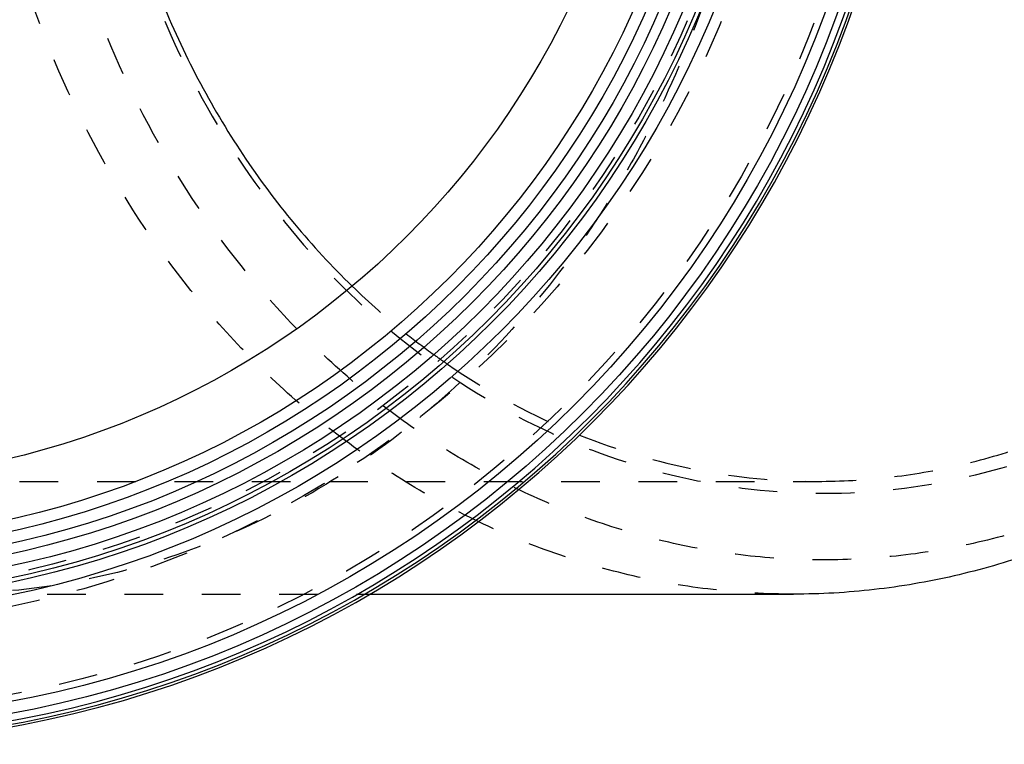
# Model space of a CAD drawing. Header units: millimetres. Extents: x 123 to 377, y 145 to 355.
# Tile 2 of 14: x 238 to 321, y 150 to 211. Entities that reach past the tile are written whole.
import ezdxf

# ---------------------------------------------------------------- set-up
doc = ezdxf.new("R2010")
doc.units = ezdxf.units.MM
doc.header["$LTSCALE"] = 32.592593
doc.linetypes.add('HIDDEN', pattern=[0.2, 0.1, -0.1])
for name, color, linetype in [('FASEN', 7, 'CONTINUOUS'), ('KOERPER', 7, 'CONTINUOUS'), ('KONST.EL_MIT_GEO', 7, 'CONTINUOUS')]:
    doc.layers.add(name, color=color, linetype=linetype)

msp = doc.modelspace()

# ---------------------------------------------------------------- linework, layer by layer
at = {"layer": 'FASEN', "color": 8, "linetype": 'HIDDEN'}
for centre, radius, start, end in [((309.533, 234.094), 63.066, 225.95773, 231.4724), ((308.307, 232.598), 61.132, 231.49829, 234.23075), ((307.81, 231.92), 60.291, 234.23727, 234.87054), ((307.666, 231.716), 60.041, 234.87053, 235.55789), ((306.389, 229.714), 57.668, 235.47969, 248.06444)]:
    msp.add_arc(centre, radius, start, end, dxfattribs=at)
for points, knots in [([(302.886, 162.815), (300.618, 162.815), (296.072, 163.073), (289.327, 164.231), (282.713, 166.147), (276.295, 168.802), (270.136, 172.171), (264.294, 176.22), (258.825, 180.91), (252.061, 187.999), (244.815, 198.247), (238.42, 212.136), (234.487, 227.178), (233.604, 237.594), (233.604, 242.815)], [0, 0, 0, 0, 0.057991, 0.116167, 0.174703, 0.233757, 0.293466, 0.353933, 0.415234, 0.477407, 0.604213, 0.734156, 0.866451, 1, 1, 1, 1]), ([(372.168, 242.815), (372.168, 237.782), (371.316, 227.743), (367.525, 213.243), (361.361, 199.855), (354.376, 189.977), (347.856, 183.144), (342.585, 178.623), (336.954, 174.72), (331.017, 171.473), (324.83, 168.913), (318.455, 167.066), (311.952, 165.951), (305.386, 165.578), (298.819, 165.951), (292.316, 167.066), (285.941, 168.913), (279.755, 171.473), (273.817, 174.72), (268.186, 178.623), (262.915, 183.144), (256.395, 189.977), (249.41, 199.855), (243.246, 213.243), (239.455, 227.743), (238.604, 237.782), (238.604, 242.815)], [0, 0, 0, 0, 0.066775, 0.132922, 0.197894, 0.261297, 0.292383, 0.323033, 0.353267, 0.383121, 0.412649, 0.441916, 0.471004, 0.5, 0.528996, 0.558084, 0.587351, 0.616879, 0.646733, 0.676967, 0.707617, 0.738703, 0.802106, 0.867078, 0.933225, 1, 1, 1, 1]), ([(243.465, 242.815), (243.465, 238.148), (244.254, 228.84), (247.769, 215.396), (253.486, 202.981), (261.198, 192.072), (270.622, 183.089), (281.411, 176.39), (293.152, 172.251), (305.386, 170.85), (317.619, 172.251), (329.361, 176.39), (340.149, 183.089), (349.574, 192.072), (357.285, 202.981), (363.002, 215.396), (366.517, 228.84), (367.306, 238.148), (367.306, 242.815)], [0, 0, 0, 0, 0.06682, 0.133013, 0.198029, 0.261476, 0.323178, 0.383223, 0.441969, 0.5, 0.558031, 0.616777, 0.676822, 0.738524, 0.801971, 0.866987, 0.93318, 1, 1, 1, 1]), ([(304.886, 172.315), (306.884, 172.315), (310.89, 172.543), (316.834, 173.562), (322.663, 175.251), (328.319, 177.591), (333.747, 180.56), (338.895, 184.129), (343.713, 188.261), (348.157, 192.918), (352.183, 198.054), (355.753, 203.62), (358.833, 209.561), (362.26, 217.938), (365.163, 229.037), (365.94, 238.214), (365.94, 242.815)], [0, 0, 0, 0, 0.057976, 0.116135, 0.174655, 0.233694, 0.293385, 0.353837, 0.415121, 0.477276, 0.540309, 0.604189, 0.668858, 0.734229, 0.866487, 1, 1, 1, 1]), ([(284.846, 176.221), (288.033, 174.942), (294.63, 172.98), (301.483, 172.315), (304.886, 172.315)], [0, 0, 0, 0, 0.50225, 1, 1, 1, 1])]:
    msp.add_open_spline(points, degree=3, knots=knots, dxfattribs=at)
at = {"layer": 'FASEN', "color": 7, "linetype": 'CONTINUOUS'}
for points, knots in [([(243.831, 242.815), (243.831, 237.7), (244.793, 227.501), (249.062, 212.906), (254.867, 201.809), (260.697, 193.963), (263.974, 190.42), (265.69, 188.76)], [0, 0, 0, 0, 0.256638, 0.51031, 0.758515, 0.880191, 1, 1, 1, 1]), ([(372.168, 242.815), (372.168, 237.594), (371.284, 227.178), (367.351, 212.136), (360.956, 198.247), (353.71, 187.999), (346.946, 180.91), (341.477, 176.22), (335.636, 172.171), (329.476, 168.802), (323.058, 166.147), (316.444, 164.231), (309.699, 163.073), (305.153, 162.815), (302.886, 162.815)], [0, 0, 0, 0, 0.133549, 0.265844, 0.395787, 0.522593, 0.584766, 0.646067, 0.706534, 0.766243, 0.825297, 0.883833, 0.942009, 1, 1, 1, 1])]:
    msp.add_open_spline(points, degree=3, knots=knots, dxfattribs=at)
at = {"layer": 'KOERPER', "color": 8, "linetype": 'HIDDEN'}
for p, q in [((231.154, 172.315), (304.886, 172.315)), ((220.436, 162.815), (267.158, 162.815))]:
    msp.add_line(p, q, dxfattribs=at)
at = {"layer": 'KOERPER', "color": 7, "linetype": 'CONTINUOUS'}
msp.add_line((267.158, 162.815), (302.886, 162.815), dxfattribs=at)
at = {"layer": 'KOERPER', "color": 8, "linetype": 'HIDDEN'}
msp.add_circle((220.436, 242.815), 80, dxfattribs=at)
msp.add_open_spline([(295.572, 213.37), (294.314, 209.7), (292.066, 204.331), (288.371, 197.574), (284.289, 191.212), (278.441, 183.94), (270.333, 176.475), (261.343, 170.478), (251.67, 166.091), (241.532, 163.415), (234.6, 162.815), (231.154, 162.815)], degree=3, knots=[0, 0, 0, 0, 0.13328, 0.199131, 0.264363, 0.392757, 0.51843, 0.641512, 0.762376, 0.881617, 1, 1, 1, 1], dxfattribs=at)
at = {"layer": 'KONST.EL_MIT_GEO', "color": 7, "linetype": 'CONTINUOUS'}
for radius in [91.537, 90.538, 81.75, 80.7, 80.35, 79.35, 78.35, 77.5, 76.5, 75.5, 70.5]:
    msp.add_circle((220.436, 242.815), radius, dxfattribs=at)
at = {"layer": 'KONST.EL_MIT_GEO', "color": 8, "linetype": 'HIDDEN'}
for radius in [89.971, 82.679, 80]:
    msp.add_circle((220.436, 242.815), radius, dxfattribs=at)
at = {"layer": 'KONST.EL_MIT_GEO', "color": 7, "linetype": 'CONTINUOUS'}
for radius, start, end in [(92.65, 100.13428, 79.86841), (92.437, 100.16264, 79.84005), (92.137, 100.19935, 79.80335)]:
    msp.add_arc((220.436, 242.815), radius, start, end, dxfattribs=at)

doc.saveas('drawing.dxf')
